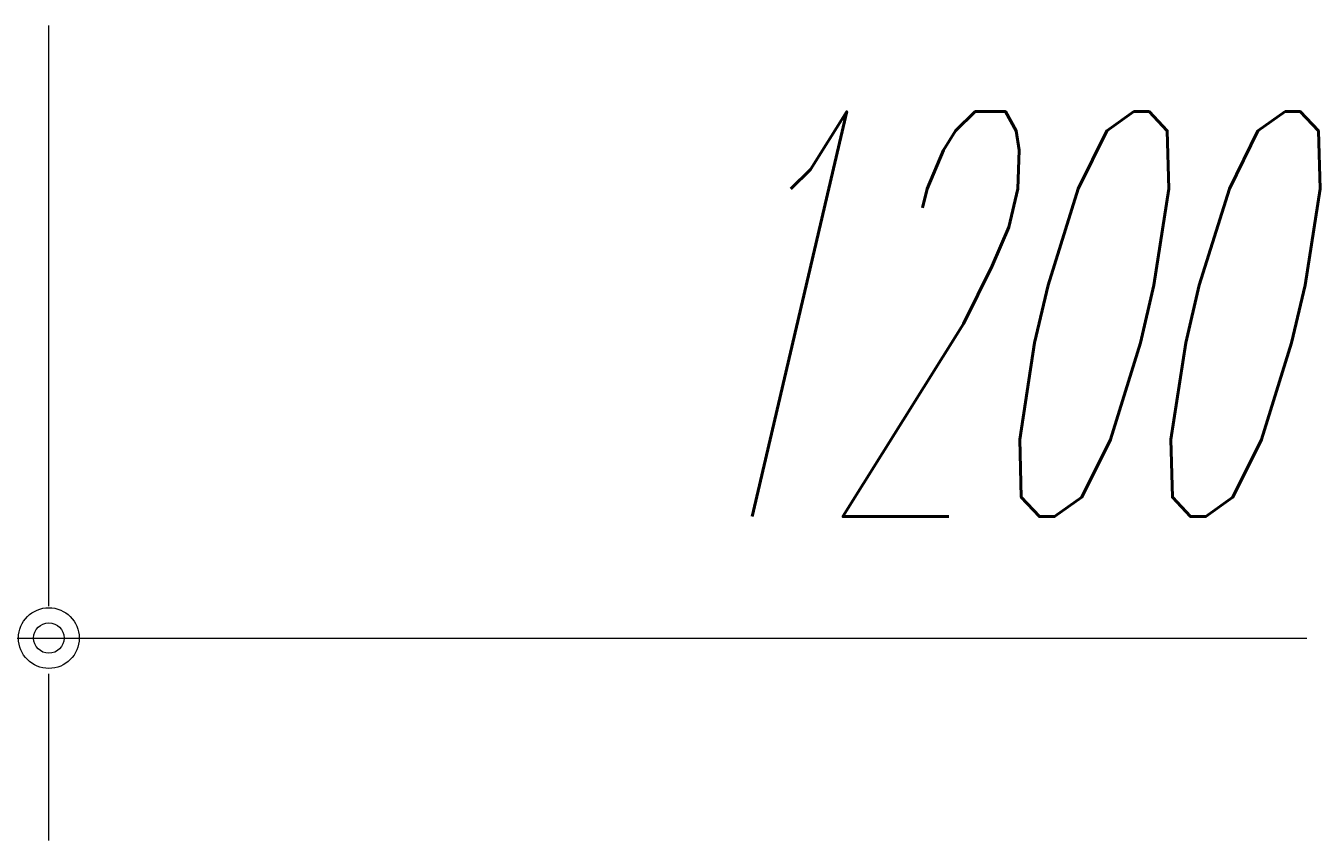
# Model space of a CAD drawing. Extents: x 22073 to 142282, y 6659 to 108851.
# Tile 20 of 68: x 74147 to 81686, y 9188 to 14018. Entities that reach past the tile are written whole.
import ezdxf
from ezdxf.enums import TextEntityAlignment as Align

# ---------------------------------------------------------------- set-up
doc = ezdxf.new("R2010")
doc.units = 0
doc.header["$LTSCALE"] = 150
doc.header["$MEASUREMENT"] = 0
doc.layers.add('11', color=7, linetype='Continuous')
doc.styles.get("Standard").update_dxf_attribs({"font": 'txt', "bigfont": 'bigfont'})
doc.dimstyles.get("Standard").update_dxf_attribs({"dimtxt": 0.18, "dimasz": 0.18, "dimexe": 0.18, "dimexo": 0.0625, "dimgap": 0.09, "dimtad": 0, "dimtih": 1, "dimtoh": 1, "dimdec": 4, "dimzin": 0, "dimdsep": 46, "dimtxsty": 'Standard', "dimcen": 0.09, "dimadec": 0, "dimazin": 0, "dimtfac": 1, "dimtdec": 4, "dimtofl": 0, "dimtmove": 0, "dimatfit": 0, "dimfxl": 1, "dimtolj": 1, "dimtzin": 0, "dimarcsym": 0})

# ---------------------------------------------------------------- blocks, each defined once
blk = doc.blocks.new('*D8')
at = {"layer": '11', "color": 7, "linetype": 'Continuous', "lineweight": 9}
for p, q in [((68285, 10387.9), (74285, 10387.9)), ((74285, 9187.9), (74285, 10175.9))]:
    blk.add_line(p, q, dxfattribs=at)
for radius in [180, 90]:
    blk.add_circle((74285, 10387.9), radius, dxfattribs=at)
at = {"layer": '11', "color": 7, "linetype": 'Continuous', "lineweight": 9, "oblique": 15, "width": 0.5}
blk.add_text('6000', height=2400, dxfattribs=at).set_placement((68885, 10387.9), align=Align.BOTTOM_LEFT)
blk = doc.blocks.new('*D9')
at = {"layer": '11', "color": 7, "linetype": 'Continuous', "lineweight": 9}
for p, q in [((74285, 10387.9), (86285.1, 10387.9)), ((86285.1, 9187.9), (86285.1, 10175.9))]:
    blk.add_line(p, q, dxfattribs=at)
at = {"layer": '11', "color": 7, "linetype": 'Continuous', "lineweight": 9, "oblique": 15, "width": 0.5}
blk.add_text('1200', height=2400, dxfattribs=at).set_placement((77885.1, 10387.9), align=Align.BOTTOM_LEFT)

msp = doc.modelspace()

# ---------------------------------------------------------------- linework, layer by layer
at = {"layer": '11', "color": 7, "linetype": 'Continuous', "lineweight": 9}
msp.add_line((74285.03217, 10575.88271), (74285.03217, 14017.94136), dxfattribs=at)

# ---------------------------------------------------------------- dimensions: what is measured, and where the dimension line sits
for base, p1, p2, text, picture, middle in [((68285.03217, 10387.94136), (68285.03217, 10387.94136), (74285.03217, 10175.88271), '6000', '*D8', (71285.03217, 10387.94136)), ((74285.03217, 10387.94136), (74285.03217, 10387.94136), (86285.14061, 10175.88271), '1200', '*D9', (80285.08639, 10387.94136))]:
    dim = msp.add_linear_dim(base=base, p1=p1, p2=p2, text=text, dimstyle='Standard', dxfattribs=at)
    dim.commit()
    dim.dimension.update_dxf_attribs({"geometry": picture, "text_midpoint": middle})

doc.saveas('drawing.dxf')
